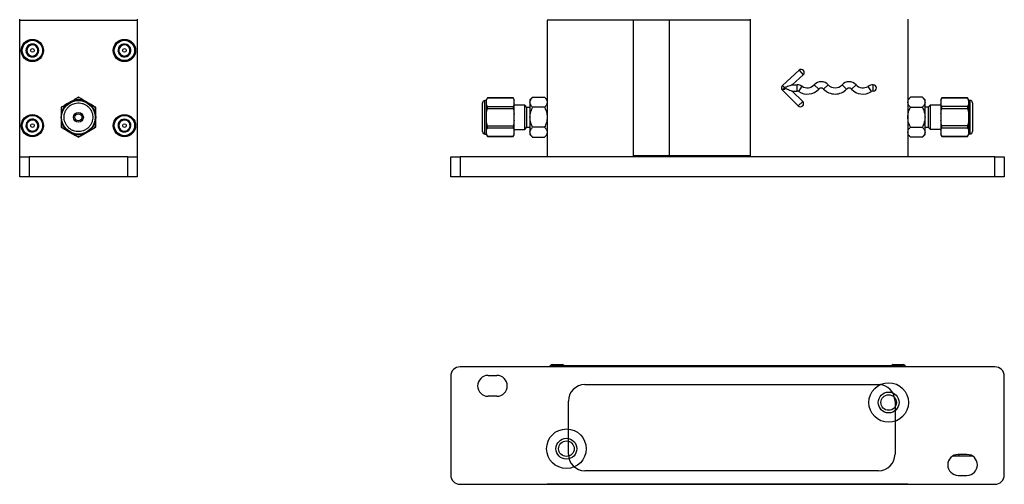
# Model space of a CAD drawing. Header units: inches. Extents: x 2.4 to 15.9, y 1.7 to 9.8.
# Tile 1 of 6: x 2.4 to 8.6, y 1.7 to 4.6. Entities that reach past the tile are written whole.
import ezdxf

# ---------------------------------------------------------------- set-up
doc = ezdxf.new("R2010")
doc.units = ezdxf.units.IN
doc.header["$MEASUREMENT"] = 0

msp = doc.modelspace()

# ---------------------------------------------------------------- linework, layer by layer
at = {"color": 7, "linetype": 'Continuous', "lineweight": 25}
for p, q in [((2.3754, 4.6353), (2.3754, 4.6408)), ((2.3754, 4.6352), (2.3754, 4.6353)), ((2.3754, 4.6353), (3.1179, 4.6353)), ((2.3754, 4.6347), (2.3754, 4.6352)), ((2.3754, 4.6352), (3.1179, 4.6352)), ((2.3754, 3.7707), (2.3754, 4.6347)), ((2.3754, 4.6347), (3.1179, 4.6347)), ((3.1179, 4.6408), (3.1179, 4.6353)), ((3.1179, 4.6353), (3.1179, 4.6352)), ((3.1179, 4.6352), (3.1179, 4.6347)), ((3.1179, 4.6347), (3.1179, 3.7707)), ((5.71, 4.6347), (5.71, 3.7707)), ((6.254, 4.6347), (5.71, 4.6347)), ((6.4815, 4.6352), (6.254, 4.6352)), ((6.254, 4.6352), (6.254, 3.7762)), ((6.254, 4.6347), (6.254, 3.7707)), ((6.9925, 4.6353), (6.4815, 4.6353)), ((6.4815, 4.6353), (6.4815, 3.7763)), ((6.4815, 4.6352), (6.4815, 3.7762)), ((6.9925, 4.6408), (6.9925, 3.7713)), ((6.9925, 4.6353), (6.9925, 3.7763)), ((7.99, 4.6408), (7.99, 3.7713)), ((7.1974, 4.2223), (7.3032, 4.3183)), ((7.3032, 4.3183), (7.3294, 4.2894)), ((7.3294, 4.2894), (7.2592, 4.2258)), ((7.1967, 4.1941), (7.2082, 4.2056)), ((7.2977, 4.0931), (7.1967, 4.1941)), ((7.1974, 4.2223), (7.2082, 4.2104)), ((7.2082, 4.2109), (7.2082, 4.2104)), ((7.2082, 4.2056), (7.2082, 4.2104)), ((7.2082, 4.2056), (7.2082, 4.1945)), ((7.2592, 4.2258), (7.2907, 4.2258)), ((7.2597, 4.1863), (7.3253, 4.1207)), ((7.2597, 4.1863), (7.2907, 4.1863)), ((7.2907, 4.1863), (7.2907, 4.2258)), ((7.3005, 4.1834), (7.3219, 4.2166)), ((7.4274, 4.1992), (7.3985, 4.2261)), ((7.4576, 4.1992), (7.4865, 4.2261)), ((7.6034, 4.1992), (7.5745, 4.2261)), ((7.6336, 4.1992), (7.6625, 4.2261)), ((7.7597, 4.1828), (7.7386, 4.2162)), ((7.7715, 4.1868), (7.7715, 4.2258)), ((7.7715, 4.1868), (7.7715, 4.1863)), ((2.7098, 4.1256), (2.6743, 4.1051)), ((2.6875, 4.1127), (2.692, 4.1155)), ((2.692, 4.1155), (2.6966, 4.118)), ((2.7467, 4.147), (2.7413, 4.1439)), ((2.7504, 4.1449), (2.7467, 4.147)), ((2.819, 4.1051), (2.7836, 4.1256)), ((2.8014, 4.1155), (2.7856, 4.1246)), ((2.7968, 4.118), (2.8014, 4.1155)), ((2.8014, 4.1155), (2.8058, 4.1127)), ((5.3262, 4.127), (5.3169, 4.127)), ((5.3169, 3.9145), (5.3169, 4.127)), ((5.3327, 4.1431), (5.3262, 4.1319)), ((5.3262, 4.1256), (5.3262, 4.1319)), ((5.3262, 4.1051), (5.3262, 4.1256)), ((5.4948, 4.1431), (5.3327, 4.1431)), ((5.3327, 4.1429), (5.3327, 4.1431)), ((5.3327, 4.1429), (5.4948, 4.1429)), ((5.5012, 4.1319), (5.4948, 4.1431)), ((5.4948, 4.1431), (5.4948, 4.1429)), ((5.5012, 4.1256), (5.5012, 4.1319)), ((5.5012, 4.1051), (5.5012, 4.1256)), ((5.6182, 4.147), (5.6012, 4.1301)), ((5.6012, 4.1301), (5.6012, 4.1155)), ((5.6012, 4.1155), (5.6012, 4.0207)), ((5.6182, 4.147), (5.6931, 4.147)), ((5.71, 4.1301), (5.6931, 4.147)), ((7.2977, 4.0931), (7.3253, 4.1207)), ((8.0069, 4.1475), (7.99, 4.1306)), ((8.0818, 4.1475), (8.0069, 4.1475)), ((8.0988, 4.1306), (8.0818, 4.1475)), ((8.0988, 4.116), (8.0988, 4.1306)), ((8.0988, 4.0213), (8.0988, 4.116)), ((8.2052, 4.1437), (8.1987, 4.1324)), ((8.1987, 4.1324), (8.1987, 4.1261)), ((8.1987, 4.1261), (8.1987, 4.1056)), ((8.3673, 4.1437), (8.2052, 4.1437)), ((8.2052, 4.1437), (8.2052, 4.1435)), ((8.2052, 4.1435), (8.3673, 4.1435)), ((8.3737, 4.1324), (8.3673, 4.1437)), ((8.3673, 4.1435), (8.3673, 4.1437)), ((8.3737, 4.1261), (8.3737, 4.1324)), ((8.3831, 4.1275), (8.3737, 4.1275)), ((8.3737, 4.1261), (8.3737, 4.1056)), ((8.3831, 4.1275), (8.3831, 3.915)), ((2.6411, 4.086), (2.6373, 4.0839)), ((2.8561, 4.0839), (2.8507, 4.087)), ((2.8561, 4.0796), (2.8561, 4.0839)), ((5.3262, 4.0412), (5.3262, 4.1051)), ((5.3327, 4.0759), (5.3327, 4.0877)), ((5.4948, 4.0877), (5.3327, 4.0877)), ((5.3327, 4.0759), (5.4948, 4.0759)), ((5.4948, 4.0877), (5.4948, 4.0759)), ((5.5012, 4.0412), (5.5012, 4.1051)), ((5.5678, 4.0971), (5.5012, 4.0971)), ((5.5812, 4.0836), (5.5678, 4.0971)), ((5.5678, 4.0589), (5.5678, 4.0971)), ((5.5678, 3.9444), (5.5678, 4.0589)), ((5.5812, 4.0521), (5.5812, 4.0836)), ((5.6012, 4.0832), (5.5812, 4.0832)), ((5.5812, 3.9579), (5.5812, 4.0521)), ((5.6931, 4.0839), (5.6182, 4.0839)), ((8.0069, 4.0844), (8.0818, 4.0844)), ((8.1188, 4.0838), (8.0988, 4.0838)), ((8.1323, 4.0976), (8.1188, 4.0841)), ((8.1188, 4.0841), (8.1188, 3.9898)), ((8.1987, 4.0976), (8.1323, 4.0976)), ((8.1323, 4.0976), (8.1323, 3.9831)), ((8.1987, 4.1056), (8.1987, 4.0417)), ((8.2052, 4.0764), (8.2052, 4.0883)), ((8.3673, 4.0883), (8.2052, 4.0883)), ((8.2052, 4.0764), (8.3673, 4.0764)), ((8.3673, 4.0883), (8.3673, 4.0764)), ((8.3737, 4.1056), (8.3737, 4.0417)), ((2.6373, 4.0207), (2.6374, 4.026)), ((2.6374, 4.0155), (2.6373, 4.0207)), ((2.6373, 4.0207), (2.6373, 4.0025)), ((2.6374, 4.0412), (2.6374, 4.0003)), ((2.8559, 4.0003), (2.8559, 4.0412)), ((2.8559, 4.026), (2.8561, 4.0207)), ((2.8561, 4.0207), (2.8559, 4.0155)), ((2.8561, 4.0207), (2.8561, 4.0389)), ((5.3262, 4.0003), (5.3262, 4.0412)), ((5.3262, 3.9364), (5.3262, 4.0003)), ((5.5012, 4.0003), (5.5012, 4.0412)), ((5.5012, 3.9364), (5.5012, 4.0003)), ((5.6012, 4.0207), (5.6012, 3.926)), ((8.0988, 3.9265), (8.0988, 4.0213)), ((8.1188, 3.9898), (8.1188, 3.9584)), ((8.1987, 4.0417), (8.1987, 4.0008)), ((8.1987, 4.0008), (8.1987, 3.9369)), ((8.3737, 4.0417), (8.3737, 4.0008)), ((8.3737, 4.0008), (8.3737, 3.9369)), ((2.6373, 3.9619), (2.6373, 3.9576)), ((2.6373, 3.9576), (2.6427, 3.9545)), ((2.6743, 3.9364), (2.7098, 3.9159)), ((2.692, 3.926), (2.6875, 3.9287)), ((2.6966, 3.9235), (2.692, 3.926)), ((2.7836, 3.9159), (2.819, 3.9364)), ((2.8014, 3.926), (2.7968, 3.9235)), ((2.8058, 3.9287), (2.8014, 3.926)), ((2.8523, 3.9554), (2.8561, 3.9576)), ((5.3262, 3.9159), (5.3262, 3.9364)), ((5.4948, 3.9655), (5.3327, 3.9655)), ((5.3327, 3.9537), (5.3327, 3.9655)), ((5.3327, 3.9537), (5.4948, 3.9537)), ((5.4948, 3.9655), (5.4948, 3.9537)), ((5.5012, 3.9444), (5.5678, 3.9444)), ((5.5012, 3.9159), (5.5012, 3.9364)), ((5.5678, 3.9444), (5.5812, 3.9579)), ((5.5812, 3.9582), (5.6012, 3.9582)), ((5.6012, 3.926), (5.6012, 3.9114)), ((5.6931, 3.9576), (5.6182, 3.9576)), ((8.0069, 3.9581), (8.0818, 3.9581)), ((8.0988, 3.9588), (8.1188, 3.9588)), ((8.0988, 3.9119), (8.0988, 3.9265)), ((8.1188, 3.9584), (8.1323, 3.9449)), ((8.1323, 3.9831), (8.1323, 3.9449)), ((8.1323, 3.9449), (8.1987, 3.9449)), ((8.1987, 3.9369), (8.1987, 3.9164)), ((8.3673, 3.9661), (8.2052, 3.9661)), ((8.2052, 3.9542), (8.2052, 3.9661)), ((8.2052, 3.9542), (8.3673, 3.9542)), ((8.3673, 3.9661), (8.3673, 3.9542)), ((8.3737, 3.9369), (8.3737, 3.9164)), ((2.743, 3.8966), (2.7467, 3.8944)), ((2.7467, 3.8944), (2.7521, 3.8975)), ((5.3169, 3.9145), (5.3262, 3.9145)), ((5.3262, 3.9159), (5.3262, 3.9096)), ((5.3262, 3.9096), (5.3327, 3.8983)), ((5.4948, 3.8985), (5.3327, 3.8985)), ((5.3327, 3.8985), (5.3327, 3.8983)), ((5.3327, 3.8983), (5.4948, 3.8983)), ((5.4948, 3.8983), (5.5012, 3.9096)), ((5.4948, 3.8983), (5.4948, 3.8985)), ((5.5012, 3.9096), (5.5012, 3.9159)), ((5.6012, 3.9114), (5.6182, 3.8944)), ((5.6182, 3.8944), (5.6931, 3.8944)), ((5.6931, 3.8944), (5.71, 3.9114)), ((7.99, 3.9119), (8.0069, 3.895)), ((8.0818, 3.895), (8.0069, 3.895)), ((8.0818, 3.895), (8.0988, 3.9119)), ((8.1987, 3.9164), (8.1987, 3.9101)), ((8.1987, 3.9101), (8.2052, 3.8989)), ((8.3673, 3.899), (8.2052, 3.899)), ((8.2052, 3.8989), (8.2052, 3.899)), ((8.2052, 3.8989), (8.3673, 3.8989)), ((8.3673, 3.8989), (8.3737, 3.9101)), ((8.3673, 3.899), (8.3673, 3.8989)), ((8.3737, 3.9164), (8.3737, 3.9101)), ((8.3737, 3.915), (8.3831, 3.915)), ((2.3757, 3.7707), (2.3754, 3.7707)), ((2.3757, 3.6447), (2.3757, 3.7707)), ((2.3757, 3.7707), (2.4348, 3.7707)), ((2.4348, 3.7707), (2.4348, 3.6447)), ((3.0591, 3.7707), (2.4348, 3.7707)), ((3.0591, 3.6447), (3.0591, 3.7707)), ((3.0591, 3.7707), (3.1182, 3.7707)), ((3.1182, 3.7707), (3.1182, 3.6447)), ((5.1, 3.6447), (5.1, 3.7707)), ((5.1, 3.7707), (5.1591, 3.7707)), ((5.1591, 3.7707), (5.1591, 3.6447)), ((8.5409, 3.7707), (5.1591, 3.7707)), ((6.4815, 3.7762), (6.254, 3.7762)), ((6.9925, 3.7763), (6.4815, 3.7763)), ((7.99, 3.7713), (6.9925, 3.7713)), ((8.5409, 3.6447), (8.5409, 3.7707)), ((8.5409, 3.7707), (8.6, 3.7707)), ((8.6, 3.7707), (8.6, 3.6447)), ((2.4348, 3.6447), (2.3757, 3.6447)), ((3.0591, 3.6447), (2.4348, 3.6447)), ((3.1182, 3.6447), (3.0591, 3.6447)), ((5.1591, 3.6447), (5.1, 3.6447)), ((8.5409, 3.6447), (5.1591, 3.6447)), ((8.6, 3.6447), (8.5409, 3.6447)), ((8.5409, 2.4419), (5.1591, 2.4419)), ((5.7411, 2.4562), (5.8049, 2.4562)), ((5.7605, 2.4517), (7.9405, 2.4517)), ((7.8961, 2.4562), (7.9599, 2.4562)), ((5.1, 2.3829), (5.1, 1.7585)), ((5.3364, 2.3879), (5.392, 2.3879)), ((8.6, 1.7585), (8.6, 2.3829)), ((5.392, 2.256), (5.3364, 2.256)), ((8.2761, 1.8795), (8.3126, 1.8795)), ((8.364, 1.8879), (8.3084, 1.8879)), ((8.3126, 1.8879), (8.3126, 1.8795)), ((8.3182, 1.8795), (8.3963, 1.8795)), ((8.3084, 1.7559), (8.364, 1.7559)), ((5.1591, 1.6994), (8.5409, 1.6994)), ((5.71, 1.6994), (5.71, 1.6992)), ((6.254, 1.6992), (5.71, 1.6992)), ((6.254, 1.6994), (6.254, 1.6992)), ((6.4815, 1.6992), (6.254, 1.6992)), ((6.4815, 1.6994), (6.4815, 1.6992)), ((6.9925, 1.6992), (6.4815, 1.6992)), ((6.9925, 1.6994), (6.9925, 1.6992)), ((7.99, 1.6992), (6.9925, 1.6992)), ((7.99, 1.6994), (7.99, 1.6992))]:
    msp.add_line(p, q, dxfattribs=at)
at = {"color": 7, "linetype": 'Continuous'}
for p, q in [((5.949, 2.3297), (7.804, 2.3297)), ((5.844, 1.8897), (5.844, 2.2247)), ((7.909, 2.2247), (7.909, 1.8897)), ((7.804, 1.7847), (5.949, 1.7847))]:
    msp.add_line(p, q, dxfattribs=at)
at = {"color": 7, "linetype": 'Continuous', "lineweight": 25}
for centre, radius in [((2.4557, 4.4432), 0.0703), ((2.4557, 4.4432), 0.0675), ((2.4557, 4.4432), 0.0642), ((3.0377, 4.4432), 0.0703), ((3.0377, 4.4432), 0.0675), ((3.0377, 4.4432), 0.0642), ((2.4557, 4.4432), 0.0115), ((3.0377, 4.4432), 0.0115), ((2.7467, 4.0207), 0.1063), ((2.7467, 4.0207), 0.0312), ((2.4557, 3.9682), 0.0703), ((2.4557, 3.9682), 0.0675), ((2.4557, 3.9682), 0.0642), ((2.7467, 4.0207), 0.0225), ((3.0377, 3.9682), 0.0703), ((3.0377, 3.9682), 0.0675), ((3.0377, 3.9682), 0.0642), ((2.4557, 3.9682), 0.0115), ((3.0377, 3.9682), 0.0115), ((7.869, 2.2169), 0.125), ((7.869, 2.2169), 0.0659), ((7.869, 2.2164), 0.0492), ((5.8315, 1.9244), 0.125), ((5.8315, 1.9244), 0.0659), ((5.8315, 1.9244), 0.0492)]:
    msp.add_circle(centre, radius, dxfattribs=at)
for centre, radius, start, end in [((2.4557, 4.4432), 0.0406, 75.12429, 135.12429), ((2.4557, 4.4432), 0.0406, 15.12429, 75.12429), ((3.0377, 4.4432), 0.0406, 67.80884, 127.80884), ((2.4557, 4.4432), 0.0406, 135.12429, 195.12429), ((2.4557, 4.4432), 0.0406, 195.12429, 255.12429), ((2.4557, 4.4432), 0.0352, 165.12429, 225.12429), ((2.4557, 4.4432), 0.0352, 105.12429, 165.12429), ((2.4557, 4.4432), 0.0352, 45.12429, 105.12429), ((2.4557, 4.4432), 0.0352, 285.12429, 345.12429), ((2.4557, 4.4432), 0.0352, 345.12429, 45.12429), ((2.4557, 4.4432), 0.0406, 315.12429, 15.12429), ((3.0377, 4.4432), 0.0406, 127.80884, 187.80884), ((3.0377, 4.4432), 0.0406, 187.80884, 247.80884), ((3.0377, 4.4432), 0.0352, 157.80884, 217.80884), ((3.0377, 4.4432), 0.0352, 97.80884, 157.80884), ((3.0377, 4.4432), 0.0352, 217.80884, 277.80884), ((3.0377, 4.4432), 0.0352, 37.80884, 97.80884), ((3.0377, 4.4432), 0.0352, 277.80884, 337.80884), ((3.0377, 4.4432), 0.0406, 7.80884, 67.80884), ((3.0377, 4.4432), 0.0406, 307.80884, 7.80884), ((3.0377, 4.4432), 0.0352, 337.80884, 37.80884), ((2.4557, 4.4432), 0.0352, 225.12429, 285.12429), ((2.4557, 4.4432), 0.0406, 255.12429, 315.12429), ((3.0377, 4.4432), 0.0406, 247.80884, 307.80884), ((7.3163, 4.3039), 0.0195, 312.2073, 132.2073), ((7.4425, 4.1851), 0.0601, 42.96536, 137.03464), ((7.6185, 4.1851), 0.0601, 42.96536, 137.03464), ((7.2105, 4.2079), 0.0195, 132.2073, 225), ((7.2907, 4.1682), 0.0575, 57.16499, 90), ((7.2907, 4.1682), 0.018, 57.16499, 90), ((7.3545, 4.2671), 0.0996, 237.16499, 317.03464), ((7.3545, 4.2671), 0.0601, 237.16499, 317.03464), ((7.4425, 4.1851), 0.0206, 42.96536, 137.03464), ((7.5305, 4.2671), 0.0996, 222.96536, 317.03464), ((7.5305, 4.2671), 0.0601, 222.96536, 317.03464), ((7.6185, 4.1851), 0.0206, 42.96536, 137.03464), ((7.7065, 4.2671), 0.0996, 222.96536, 302.25506), ((7.7065, 4.2671), 0.0601, 222.96536, 302.25506), ((7.7715, 4.1641), 0.0617, 90, 122.25506), ((7.7715, 4.1641), 0.0222, 90, 122.25506), ((7.7715, 4.2063), 0.0195, 270, 90), ((2.7467, 4.0207), 0.1112, 70.61199, 109.38801), ((2.7467, 4.0207), 0.1224, 86.80356, 93.19644), ((5.3169, 4.1114), 0.0156, 90, 180), ((7.3115, 4.1069), 0.0195, 225, 45), ((8.3831, 4.1119), 0.0156, 0, 90), ((2.7467, 4.0207), 0.1112, 130.61199, 169.38801), ((2.7467, 4.0207), 0.1224, 146.80356, 153.19644), ((2.7467, 4.0207), 0.1112, 10.61199, 49.38801), ((2.7467, 4.0207), 0.1224, 26.80356, 33.19644), ((2.4557, 3.9682), 0.0406, 140.47272, 200.47272), ((2.4557, 3.9682), 0.0352, 110.47272, 170.47272), ((2.4557, 3.9682), 0.0406, 80.47272, 140.47272), ((2.4557, 3.9682), 0.0352, 50.47272, 110.47272), ((2.4557, 3.9682), 0.0406, 20.47272, 80.47272), ((2.4557, 3.9682), 0.0352, 350.47272, 50.47272), ((2.7467, 4.0207), 0.1112, 190.61199, 229.38801), ((2.7467, 4.0207), 0.1112, 310.61199, 349.38801), ((3.0377, 3.9682), 0.0406, 118.68594, 178.68594), ((3.0377, 3.9682), 0.0352, 148.68594, 208.68594), ((3.0377, 3.9682), 0.0352, 88.68594, 148.68594), ((3.0377, 3.9682), 0.0406, 58.68594, 118.68594), ((3.0377, 3.9682), 0.0352, 28.68594, 88.68594), ((3.0377, 3.9682), 0.0406, 358.68594, 58.68594), ((3.0377, 3.9682), 0.0352, 328.68594, 28.68594), ((2.4557, 3.9682), 0.0406, 200.47272, 260.47272), ((2.4557, 3.9682), 0.0352, 170.47272, 230.47272), ((2.4557, 3.9682), 0.0352, 230.47272, 290.47272), ((2.4557, 3.9682), 0.0406, 260.47272, 320.47272), ((2.4557, 3.9682), 0.0352, 290.47272, 350.47272), ((2.4557, 3.9682), 0.0406, 320.47272, 20.47272), ((2.7467, 4.0207), 0.1224, 206.80356, 213.19644), ((2.7467, 4.0207), 0.1224, 326.80356, 333.19644), ((3.0377, 3.9682), 0.0406, 178.68594, 238.68594), ((3.0377, 3.9682), 0.0352, 208.68594, 268.68594), ((3.0377, 3.9682), 0.0406, 238.68594, 298.68594), ((3.0377, 3.9682), 0.0352, 268.68594, 328.68594), ((3.0377, 3.9682), 0.0406, 298.68594, 358.68594), ((5.3169, 3.9301), 0.0156, 180, 270), ((8.3831, 3.9306), 0.0156, 270, 0), ((2.7467, 4.0207), 0.1112, 250.61199, 289.38801), ((2.7467, 4.0207), 0.1224, 266.80356, 273.19644), ((5.1591, 2.3829), 0.0591, 90, 180), ((5.7478, 2.4287), 0.0283, 103.69267, 152.69995), ((5.7605, 2.4017), 0.05, 90, 126.8699), ((5.7982, 2.4287), 0.0283, 54.33055, 76.30733), ((7.9028, 2.4287), 0.0283, 103.69267, 125.66945), ((7.9405, 2.4017), 0.05, 53.1301, 90), ((7.9532, 2.4287), 0.0283, 27.30005, 76.30733), ((8.5409, 2.3829), 0.0591, 0, 90), ((5.3364, 2.3219), 0.0659, 90, 270), ((5.392, 2.3219), 0.0659, 270, 90), ((8.3084, 1.8219), 0.066, 90, 270), ((8.364, 1.8219), 0.066, 270, 90), ((5.1591, 1.7585), 0.0591, 180, 270), ((8.5409, 1.7585), 0.0591, 270, 0)]:
    msp.add_arc(centre, radius, start, end, dxfattribs=at)
at = {"color": 7, "linetype": 'Continuous'}
for centre, start, end in [((5.949, 2.2247), 90, 180), ((7.804, 2.2247), 0, 90), ((5.949, 1.8897), 180, 270), ((7.804, 1.8897), 270, 0)]:
    msp.add_arc(centre, 0.105, start, end, dxfattribs=at)
at = {"color": 7, "linetype": 'Continuous', "lineweight": 25}
for points, knots in [([(2.4661, 4.4825), (2.4631, 4.4816), (2.4599, 4.4808), (2.4551, 4.4795), (2.4534, 4.479), (2.45, 4.4781), (2.4483, 4.4777), (2.4432, 4.4763), (2.4398, 4.4754), (2.4332, 4.4736), (2.43, 4.4727), (2.4269, 4.4719)], [0, 0, 0, 0, 0.25, 0.25, 0.375, 0.375, 0.5, 0.5, 0.75, 0.75, 1, 1, 1, 1]), ([(2.4949, 4.4538), (2.4926, 4.4561), (2.4903, 4.4583), (2.4868, 4.4619), (2.4856, 4.4631), (2.4831, 4.4656), (2.4818, 4.4668), (2.478, 4.4706), (2.4756, 4.473), (2.4707, 4.4779), (2.4684, 4.4802), (2.4661, 4.4825)], [0, 0, 0, 0, 0.25, 0.25, 0.375, 0.375, 0.5, 0.5, 0.75, 0.75, 1, 1, 1, 1]), ([(2.4165, 4.4326), (2.4173, 4.4357), (2.4182, 4.4389), (2.4199, 4.4454), (2.4208, 4.4488), (2.4226, 4.4557), (2.4235, 4.4591), (2.4253, 4.4656), (2.4261, 4.4688), (2.4269, 4.4719)], [0, 0, 0, 0, 0.25, 0.25, 0.5, 0.5, 0.75, 0.75, 1, 1, 1, 1]), ([(2.4165, 4.4326), (2.4188, 4.4304), (2.4211, 4.4281), (2.4246, 4.4246), (2.4258, 4.4234), (2.4283, 4.4209), (2.4296, 4.4196), (2.4333, 4.4159), (2.4358, 4.4134), (2.4407, 4.4086), (2.443, 4.4062), (2.4453, 4.404)], [0, 0, 0, 0, 0.25, 0.25, 0.375, 0.375, 0.5, 0.5, 0.75, 0.75, 1, 1, 1, 1]), ([(2.4845, 4.4146), (2.4853, 4.4176), (2.4861, 4.4208), (2.4879, 4.4274), (2.4888, 4.4308), (2.4906, 4.4377), (2.4915, 4.441), (2.4932, 4.4476), (2.4941, 4.4508), (2.4949, 4.4538)], [0, 0, 0, 0, 0.25, 0.25, 0.5, 0.5, 0.75, 0.75, 1, 1, 1, 1]), ([(2.9975, 4.4377), (2.9987, 4.4406), (2.9999, 4.4437), (3.0025, 4.45), (3.0038, 4.4532), (3.0065, 4.4598), (3.0078, 4.463), (3.0104, 4.4693), (3.0116, 4.4724), (3.0128, 4.4753)], [0, 0, 0, 0, 0.25, 0.25, 0.5, 0.5, 0.75, 0.75, 1, 1, 1, 1]), ([(2.9975, 4.4377), (2.9994, 4.4352), (3.0014, 4.4326), (3.0045, 4.4287), (3.0055, 4.4273), (3.0077, 4.4246), (3.0088, 4.4231), (3.012, 4.4189), (3.0142, 4.4162), (3.0184, 4.4108), (3.0204, 4.4082), (3.0224, 4.4056)], [0, 0, 0, 0, 0.25, 0.25, 0.375, 0.375, 0.5, 0.5, 0.75, 0.75, 1, 1, 1, 1]), ([(3.053, 4.4808), (3.0499, 4.4804), (3.0467, 4.4799), (3.0417, 4.4793), (3.04, 4.479), (3.0365, 4.4786), (3.0347, 4.4783), (3.0295, 4.4776), (3.026, 4.4771), (3.0192, 4.4762), (3.016, 4.4757), (3.0128, 4.4753)], [0, 0, 0, 0, 0.25, 0.25, 0.375, 0.375, 0.5, 0.5, 0.75, 0.75, 1, 1, 1, 1]), ([(3.0779, 4.4487), (3.076, 4.4513), (3.074, 4.4538), (3.0709, 4.4578), (3.0698, 4.4591), (3.0677, 4.4619), (3.0666, 4.4633), (3.0633, 4.4675), (3.0612, 4.4703), (3.057, 4.4757), (3.055, 4.4783), (3.053, 4.4808)], [0, 0, 0, 0, 0.25, 0.25, 0.375, 0.375, 0.5, 0.5, 0.75, 0.75, 1, 1, 1, 1]), ([(3.0626, 4.4112), (3.0638, 4.4141), (3.065, 4.4171), (3.0676, 4.4234), (3.0689, 4.4266), (3.0716, 4.4333), (3.0729, 4.4365), (3.0755, 4.4428), (3.0767, 4.4458), (3.0779, 4.4487)], [0, 0, 0, 0, 0.25, 0.25, 0.5, 0.5, 0.75, 0.75, 1, 1, 1, 1]), ([(2.4453, 4.404), (2.4483, 4.4048), (2.4515, 4.4057), (2.4563, 4.407), (2.458, 4.4074), (2.4613, 4.4083), (2.4631, 4.4088), (2.4682, 4.4102), (2.4716, 4.4111), (2.4782, 4.4129), (2.4814, 4.4138), (2.4845, 4.4146)], [0, 0, 0, 0, 0.25, 0.25, 0.375, 0.375, 0.5, 0.5, 0.75, 0.75, 1, 1, 1, 1]), ([(3.0224, 4.4056), (3.0255, 4.4061), (3.0287, 4.4065), (3.0337, 4.4072), (3.0354, 4.4074), (3.0389, 4.4079), (3.0406, 4.4081), (3.0459, 4.4089), (3.0494, 4.4093), (3.0562, 4.4103), (3.0594, 4.4107), (3.0626, 4.4112)], [0, 0, 0, 0, 0.25, 0.25, 0.375, 0.375, 0.5, 0.5, 0.75, 0.75, 1, 1, 1, 1]), ([(7.2592, 4.2258), (7.2592, 4.2258), (7.2589, 4.2256), (7.2577, 4.2252), (7.257, 4.2249), (7.2544, 4.2239), (7.2523, 4.2231), (7.246, 4.2207), (7.2414, 4.219), (7.2321, 4.2155), (7.2274, 4.2137), (7.2202, 4.2111), (7.2177, 4.2103), (7.214, 4.2094), (7.2128, 4.2091), (7.2108, 4.2092), (7.2102, 4.2093), (7.2091, 4.21), (7.2086, 4.2104), (7.2082, 4.2109)], [0, 0, 0, 0, 0.0625, 0.0625, 0.125, 0.125, 0.25, 0.25, 0.5, 0.5, 0.75, 0.75, 0.875, 0.875, 0.9375, 0.9375, 0.96875, 0.96875, 1, 1, 1, 1]), ([(7.2082, 4.1945), (7.2087, 4.1955), (7.2092, 4.1966), (7.2105, 4.1989), (7.2111, 4.2001), (7.2124, 4.2016), (7.2129, 4.2021), (7.2142, 4.2028), (7.2149, 4.2029), (7.217, 4.2029), (7.2184, 4.2025), (7.2224, 4.2013), (7.225, 4.2003), (7.2301, 4.1983), (7.2327, 4.1973), (7.2403, 4.1942), (7.2452, 4.1922), (7.2522, 4.1893), (7.2544, 4.1884), (7.2572, 4.1873), (7.2581, 4.1869), (7.2593, 4.1864), (7.2597, 4.1863), (7.2597, 4.1863)], [0, 0, 0, 0, 0.0625, 0.0625, 0.125, 0.125, 0.15625, 0.15625, 0.1875, 0.1875, 0.25, 0.25, 0.375, 0.375, 0.5, 0.5, 0.75, 0.75, 0.875, 0.875, 0.9375, 0.9375, 1, 1, 1, 1]), ([(2.6682, 3.9754), (2.6711, 3.9705), (2.6777, 3.9611), (2.6904, 3.949), (2.7056, 3.9392), (2.7231, 3.9326), (2.7415, 3.9296), (2.7596, 3.9305), (2.7767, 3.9346), (2.7923, 3.9418), (2.8063, 3.9517), (2.8184, 3.9644), (2.8282, 3.9797), (2.8349, 3.9971), (2.8378, 4.0155), (2.837, 4.0336), (2.8328, 4.0507), (2.8256, 4.0663), (2.8157, 4.0803), (2.803, 4.0925), (2.7878, 4.1022), (2.7703, 4.1089), (2.7519, 4.1118), (2.7338, 4.111), (2.7167, 4.1068), (2.7011, 4.0997), (2.6871, 4.0898), (2.675, 4.0771), (2.6652, 4.0618), (2.6585, 4.0444), (2.6556, 4.0259), (2.6564, 4.0078), (2.6606, 3.9907), (2.6654, 3.9804), (2.6682, 3.9754)], [0, 0, 0, 0, 0.029998, 0.060005, 0.092161, 0.125, 0.157838, 0.189994, 0.219988, 0.25, 0.279993, 0.310005, 0.342161, 0.375, 0.407838, 0.439994, 0.469988, 0.5, 0.529993, 0.560005, 0.592161, 0.625, 0.657838, 0.689994, 0.719988, 0.75, 0.779993, 0.810005, 0.842161, 0.875, 0.907838, 0.939994, 0.969993, 1, 1, 1, 1]), ([(5.3012, 3.9305), (5.3012, 3.9305), (5.3012, 3.9307), (5.3012, 3.9405), (5.3012, 3.9596), (5.3012, 3.9797), (5.3012, 3.9971), (5.3012, 4.0155), (5.3012, 4.0393), (5.3012, 4.0671), (5.3012, 4.0894), (5.3012, 4.1023), (5.3012, 4.1087), (5.3012, 4.1116), (5.3012, 4.1111), (5.3012, 4.111)], [0, 0, 0, 0, 0.046792, 0.166521, 0.286249, 0.350701, 0.416521, 0.48234, 0.546792, 0.666521, 0.786249, 0.850701, 0.916521, 0.98234, 1, 1, 1, 1]), ([(5.6012, 4.1155), (5.6012, 4.121), (5.603, 4.1264), (5.6075, 4.1343), (5.6093, 4.1369), (5.6134, 4.142), (5.6157, 4.1446), (5.6182, 4.147)], [0, 0, 0, 0, 0.5, 0.5, 0.75, 0.75, 1, 1, 1, 1]), ([(5.6182, 4.0839), (5.6132, 4.0888), (5.609, 4.0939), (5.6045, 4.1017), (5.6033, 4.1044), (5.6017, 4.1099), (5.6012, 4.1127), (5.6012, 4.1155)], [0, 0, 0, 0, 0.5, 0.5, 0.75, 0.75, 1, 1, 1, 1]), ([(5.6931, 4.147), (5.698, 4.1421), (5.7022, 4.137), (5.7067, 4.1292), (5.7079, 4.1265), (5.7096, 4.121), (5.71, 4.1182), (5.71, 4.1155)], [0, 0, 0, 0, 0.5, 0.5, 0.75, 0.75, 1, 1, 1, 1]), ([(5.71, 4.1155), (5.71, 4.1099), (5.7083, 4.1045), (5.7038, 4.0966), (5.702, 4.094), (5.6978, 4.0889), (5.6955, 4.0863), (5.6931, 4.0839)], [0, 0, 0, 0, 0.5, 0.5, 0.75, 0.75, 1, 1, 1, 1]), ([(7.99, 4.116), (7.99, 4.1215), (7.9917, 4.1269), (7.9962, 4.1348), (7.998, 4.1375), (8.0022, 4.1426), (8.0045, 4.1451), (8.0069, 4.1475)], [0, 0, 0, 0, 0.5, 0.5, 0.75, 0.75, 1, 1, 1, 1]), ([(8.0069, 4.0844), (8.002, 4.0893), (7.9978, 4.0944), (7.9933, 4.1023), (7.9921, 4.1049), (7.9904, 4.1104), (7.99, 4.1132), (7.99, 4.116)], [0, 0, 0, 0, 0.5, 0.5, 0.75, 0.75, 1, 1, 1, 1]), ([(8.0818, 4.1475), (8.0868, 4.1426), (8.091, 4.1375), (8.0955, 4.1297), (8.0967, 4.127), (8.0983, 4.1216), (8.0988, 4.1188), (8.0988, 4.116)], [0, 0, 0, 0, 0.5, 0.5, 0.75, 0.75, 1, 1, 1, 1]), ([(8.0988, 4.116), (8.0988, 4.1104), (8.097, 4.105), (8.0925, 4.0971), (8.0907, 4.0945), (8.0866, 4.0894), (8.0843, 4.0869), (8.0818, 4.0844)], [0, 0, 0, 0, 0.5, 0.5, 0.75, 0.75, 1, 1, 1, 1]), ([(8.3987, 4.1115), (8.3987, 4.1115), (8.3987, 4.1113), (8.3987, 4.1014), (8.3987, 4.0824), (8.3987, 4.0623), (8.3987, 4.0449), (8.3987, 4.0264), (8.3987, 4.0027), (8.3987, 3.9748), (8.3987, 3.9526), (8.3987, 3.9397), (8.3987, 3.9333), (8.3987, 3.9304), (8.3987, 3.9309), (8.3987, 3.931)], [0, 0, 0, 0, 0.046792, 0.166521, 0.286249, 0.350701, 0.416521, 0.48234, 0.546792, 0.666521, 0.786249, 0.850701, 0.916521, 0.98234, 1, 1, 1, 1]), ([(5.6012, 4.0207), (5.6012, 4.0318), (5.603, 4.0426), (5.6075, 4.0585), (5.6093, 4.0637), (5.6134, 4.0739), (5.6157, 4.0789), (5.6182, 4.0839)], [0, 0, 0, 0, 0.5, 0.5, 0.75, 0.75, 1, 1, 1, 1]), ([(5.6931, 4.0839), (5.698, 4.074), (5.7022, 4.0639), (5.7067, 4.0481), (5.7079, 4.0428), (5.7096, 4.0319), (5.71, 4.0263), (5.71, 4.0207)], [0, 0, 0, 0, 0.5, 0.5, 0.75, 0.75, 1, 1, 1, 1]), ([(7.99, 4.0213), (7.99, 4.0323), (7.9917, 4.0431), (7.9962, 4.059), (7.998, 4.0642), (8.0022, 4.0744), (8.0045, 4.0795), (8.0069, 4.0844)], [0, 0, 0, 0, 0.5, 0.5, 0.75, 0.75, 1, 1, 1, 1]), ([(8.0818, 4.0844), (8.0868, 4.0745), (8.091, 4.0644), (8.0955, 4.0487), (8.0967, 4.0433), (8.0983, 4.0324), (8.0988, 4.0268), (8.0988, 4.0213)], [0, 0, 0, 0, 0.5, 0.5, 0.75, 0.75, 1, 1, 1, 1]), ([(2.4177, 3.954), (2.4182, 3.9571), (2.4187, 3.9604), (2.4199, 3.9671), (2.4204, 3.9705), (2.4216, 3.9776), (2.4222, 3.981), (2.4233, 3.9877), (2.4239, 3.991), (2.4244, 3.9941)], [0, 0, 0, 0, 0.25, 0.25, 0.5, 0.5, 0.75, 0.75, 1, 1, 1, 1]), ([(2.4624, 4.0083), (2.4594, 4.0072), (2.4564, 4.006), (2.4517, 4.0043), (2.4501, 4.0037), (2.4468, 4.0024), (2.4451, 4.0018), (2.4401, 4), (2.4369, 3.9987), (2.4304, 3.9963), (2.4274, 3.9952), (2.4244, 3.9941)], [0, 0, 0, 0, 0.25, 0.25, 0.375, 0.375, 0.5, 0.5, 0.75, 0.75, 1, 1, 1, 1]), ([(2.4937, 3.9824), (2.4913, 3.9844), (2.4888, 3.9865), (2.4849, 3.9897), (2.4836, 3.9908), (2.4809, 3.993), (2.4795, 3.9942), (2.4754, 3.9976), (2.4727, 3.9998), (2.4674, 4.0041), (2.4649, 4.0062), (2.4624, 4.0083)], [0, 0, 0, 0, 0.25, 0.25, 0.375, 0.375, 0.5, 0.5, 0.75, 0.75, 1, 1, 1, 1]), ([(2.6373, 4.0376), (2.6373, 4.0346), (2.6373, 4.0291), (2.6373, 4.0234), (2.6373, 4.0207)], [0, 0, 0, 0, 0.53346, 1, 1, 1, 1]), ([(2.8561, 4.0039), (2.8561, 4.0069), (2.8561, 4.0124), (2.8561, 4.0181), (2.8561, 4.0207)], [0, 0, 0, 0, 0.53346, 1, 1, 1, 1]), ([(2.9971, 3.9692), (2.9987, 3.9718), (3.0005, 3.9747), (3.004, 3.9805), (3.0058, 3.9835), (3.0095, 3.9896), (3.0113, 3.9925), (3.0149, 3.9983), (3.0166, 4.0012), (3.0182, 4.0038)], [0, 0, 0, 0, 0.25, 0.25, 0.5, 0.5, 0.75, 0.75, 1, 1, 1, 1]), ([(3.0588, 4.0029), (3.0556, 4.003), (3.0524, 4.0031), (3.0473, 4.0032), (3.0456, 4.0032), (3.0421, 4.0033), (3.0403, 4.0033), (3.035, 4.0035), (3.0316, 4.0035), (3.0247, 4.0037), (3.0214, 4.0038), (3.0182, 4.0038)], [0, 0, 0, 0, 0.25, 0.25, 0.375, 0.375, 0.5, 0.5, 0.75, 0.75, 1, 1, 1, 1]), ([(3.0783, 3.9673), (3.0768, 3.9701), (3.0752, 3.9729), (3.0728, 3.9773), (3.072, 3.9788), (3.0703, 3.9819), (3.0694, 3.9835), (3.0669, 3.9881), (3.0652, 3.9912), (3.0619, 3.9972), (3.0603, 4.0001), (3.0588, 4.0029)], [0, 0, 0, 0, 0.25, 0.25, 0.375, 0.375, 0.5, 0.5, 0.75, 0.75, 1, 1, 1, 1]), ([(5.6182, 3.9576), (5.6132, 3.9675), (5.609, 3.9776), (5.6045, 3.9933), (5.6033, 3.9987), (5.6017, 4.0096), (5.6012, 4.0151), (5.6012, 4.0207)], [0, 0, 0, 0, 0.5, 0.5, 0.75, 0.75, 1, 1, 1, 1]), ([(5.71, 4.0207), (5.71, 4.0096), (5.7083, 3.9989), (5.7038, 3.983), (5.702, 3.9778), (5.6978, 3.9675), (5.6955, 3.9625), (5.6931, 3.9576)], [0, 0, 0, 0, 0.5, 0.5, 0.75, 0.75, 1, 1, 1, 1]), ([(8.0069, 3.9581), (8.002, 3.968), (7.9978, 3.9781), (7.9933, 3.9938), (7.9921, 3.9992), (7.9904, 4.0101), (7.99, 4.0157), (7.99, 4.0213)], [0, 0, 0, 0, 0.5, 0.5, 0.75, 0.75, 1, 1, 1, 1]), ([(8.0988, 4.0213), (8.0988, 4.0102), (8.097, 3.9994), (8.0925, 3.9835), (8.0907, 3.9783), (8.0866, 3.9681), (8.0843, 3.963), (8.0818, 3.9581)], [0, 0, 0, 0, 0.5, 0.5, 0.75, 0.75, 1, 1, 1, 1]), ([(2.4177, 3.954), (2.4201, 3.952), (2.4226, 3.9499), (2.4265, 3.9467), (2.4278, 3.9457), (2.4305, 3.9434), (2.4319, 3.9423), (2.436, 3.9389), (2.4387, 3.9367), (2.444, 3.9323), (2.4465, 3.9302), (2.449, 3.9282)], [0, 0, 0, 0, 0.25, 0.25, 0.375, 0.375, 0.5, 0.5, 0.75, 0.75, 1, 1, 1, 1]), ([(2.449, 3.9282), (2.4519, 3.9293), (2.455, 3.9304), (2.4597, 3.9322), (2.4613, 3.9328), (2.4646, 3.934), (2.4663, 3.9346), (2.4712, 3.9365), (2.4745, 3.9377), (2.4809, 3.9401), (2.484, 3.9413), (2.487, 3.9424)], [0, 0, 0, 0, 0.25, 0.25, 0.375, 0.375, 0.5, 0.5, 0.75, 0.75, 1, 1, 1, 1]), ([(2.487, 3.9424), (2.4875, 3.9455), (2.4881, 3.9488), (2.4892, 3.9555), (2.4898, 3.9589), (2.491, 3.9659), (2.4915, 3.9694), (2.4927, 3.9761), (2.4932, 3.9793), (2.4937, 3.9824)], [0, 0, 0, 0, 0.25, 0.25, 0.5, 0.5, 0.75, 0.75, 1, 1, 1, 1]), ([(2.9971, 3.9692), (2.9986, 3.9664), (3.0002, 3.9635), (3.0026, 3.9591), (3.0034, 3.9576), (3.0051, 3.9546), (3.006, 3.953), (3.0085, 3.9483), (3.0102, 3.9453), (3.0135, 3.9392), (3.0151, 3.9363), (3.0166, 3.9335)], [0, 0, 0, 0, 0.25, 0.25, 0.375, 0.375, 0.5, 0.5, 0.75, 0.75, 1, 1, 1, 1]), ([(3.0166, 3.9335), (3.0198, 3.9335), (3.023, 3.9334), (3.028, 3.9333), (3.0298, 3.9332), (3.0332, 3.9332), (3.035, 3.9331), (3.0404, 3.933), (3.0438, 3.9329), (3.0507, 3.9328), (3.054, 3.9327), (3.0572, 3.9326)], [0, 0, 0, 0, 0.25, 0.25, 0.375, 0.375, 0.5, 0.5, 0.75, 0.75, 1, 1, 1, 1]), ([(3.0572, 3.9326), (3.0588, 3.9353), (3.0605, 3.9381), (3.0641, 3.9439), (3.0659, 3.9469), (3.0696, 3.953), (3.0714, 3.956), (3.0749, 3.9618), (3.0766, 3.9646), (3.0783, 3.9673)], [0, 0, 0, 0, 0.25, 0.25, 0.5, 0.5, 0.75, 0.75, 1, 1, 1, 1]), ([(5.6012, 3.926), (5.6012, 3.9316), (5.603, 3.9369), (5.6075, 3.9449), (5.6093, 3.9475), (5.6134, 3.9526), (5.6157, 3.9551), (5.6182, 3.9576)], [0, 0, 0, 0, 0.5, 0.5, 0.75, 0.75, 1, 1, 1, 1]), ([(5.6182, 3.8944), (5.6132, 3.8994), (5.609, 3.9044), (5.6045, 3.9123), (5.6033, 3.915), (5.6017, 3.9204), (5.6012, 3.9232), (5.6012, 3.926)], [0, 0, 0, 0, 0.5, 0.5, 0.75, 0.75, 1, 1, 1, 1]), ([(5.6931, 3.9576), (5.698, 3.9526), (5.7022, 3.9476), (5.7067, 3.9397), (5.7079, 3.937), (5.7096, 3.9316), (5.71, 3.9288), (5.71, 3.926)], [0, 0, 0, 0, 0.5, 0.5, 0.75, 0.75, 1, 1, 1, 1]), ([(5.71, 3.926), (5.71, 3.9205), (5.7083, 3.9151), (5.7038, 3.9071), (5.702, 3.9045), (5.6978, 3.8994), (5.6955, 3.8969), (5.6931, 3.8944)], [0, 0, 0, 0, 0.5, 0.5, 0.75, 0.75, 1, 1, 1, 1]), ([(7.99, 3.9265), (7.99, 3.9321), (7.9917, 3.9375), (7.9962, 3.9454), (7.998, 3.948), (8.0022, 3.9531), (8.0045, 3.9556), (8.0069, 3.9581)], [0, 0, 0, 0, 0.5, 0.5, 0.75, 0.75, 1, 1, 1, 1]), ([(8.0069, 3.895), (8.002, 3.8999), (7.9978, 3.905), (7.9933, 3.9128), (7.9921, 3.9155), (7.9904, 3.9209), (7.99, 3.9237), (7.99, 3.9265)], [0, 0, 0, 0, 0.5, 0.5, 0.75, 0.75, 1, 1, 1, 1]), ([(8.0818, 3.9581), (8.0868, 3.9532), (8.091, 3.9481), (8.0955, 3.9402), (8.0967, 3.9376), (8.0983, 3.9321), (8.0988, 3.9293), (8.0988, 3.9265)], [0, 0, 0, 0, 0.5, 0.5, 0.75, 0.75, 1, 1, 1, 1]), ([(8.0988, 3.9265), (8.0988, 3.921), (8.097, 3.9156), (8.0925, 3.9077), (8.0907, 3.9051), (8.0866, 3.8999), (8.0843, 3.8974), (8.0818, 3.895)], [0, 0, 0, 0, 0.5, 0.5, 0.75, 0.75, 1, 1, 1, 1])]:
    msp.add_open_spline(points, degree=3, knots=knots, dxfattribs=at)
for points in [[(2.692, 4.1155), (2.6863, 4.1121), (2.6806, 4.1089), (2.675, 4.1057)], [(2.6989, 4.1194), (2.6966, 4.1181), (2.6943, 4.1168), (2.692, 4.1155)], [(2.7399, 4.1429), (2.73, 4.1372), (2.72, 4.1315), (2.7098, 4.1256)], [(2.7836, 4.1256), (2.7734, 4.1315), (2.7634, 4.1372), (2.7535, 4.1429)], [(2.8082, 4.1115), (2.806, 4.1128), (2.8037, 4.1141), (2.8014, 4.1155)], [(5.3262, 4.1256), (5.3275, 4.1315), (5.3298, 4.1372), (5.3327, 4.1429)], [(5.4948, 4.1429), (5.4977, 4.1372), (5.5, 4.1315), (5.5012, 4.1256)], [(8.1987, 4.1261), (8.2, 4.132), (8.2023, 4.1378), (8.2052, 4.1435)], [(8.3673, 4.1435), (8.3702, 4.1378), (8.3725, 4.132), (8.3737, 4.1261)], [(2.6373, 4.0839), (2.6373, 4.0753), (2.6373, 4.0666), (2.6373, 4.0576)], [(2.6374, 4.0759), (2.6374, 4.0645), (2.6374, 4.0529), (2.6374, 4.0412)], [(2.6743, 4.1051), (2.6642, 4.0992), (2.6542, 4.0935), (2.6443, 4.0877)], [(2.8491, 4.0877), (2.8392, 4.0935), (2.8292, 4.0992), (2.819, 4.1051)], [(2.8559, 4.0412), (2.8559, 4.0529), (2.8559, 4.0645), (2.8559, 4.0759)], [(5.3327, 4.0877), (5.3298, 4.0935), (5.3275, 4.0992), (5.3262, 4.1051)], [(5.3262, 4.0412), (5.3275, 4.0529), (5.3298, 4.0645), (5.3327, 4.0759)], [(5.5012, 4.1051), (5.5, 4.0992), (5.4977, 4.0935), (5.4948, 4.0877)], [(5.4948, 4.0759), (5.4977, 4.0645), (5.5, 4.0529), (5.5012, 4.0412)], [(8.2052, 4.0883), (8.2023, 4.094), (8.2, 4.0998), (8.1987, 4.1056)], [(8.1987, 4.0417), (8.2, 4.0535), (8.2023, 4.065), (8.2052, 4.0764)], [(8.3737, 4.1056), (8.3725, 4.0998), (8.3702, 4.094), (8.3673, 4.0883)], [(8.3673, 4.0764), (8.3702, 4.065), (8.3725, 4.0535), (8.3737, 4.0417)], [(2.6374, 4.0003), (2.6374, 3.9885), (2.6374, 3.977), (2.6374, 3.9655)], [(2.8559, 3.9655), (2.8559, 3.977), (2.8559, 3.9885), (2.8559, 4.0003)], [(2.8561, 3.9576), (2.8561, 3.9662), (2.8561, 3.9749), (2.8561, 3.9839)], [(5.3327, 3.9655), (5.3298, 3.977), (5.3275, 3.9885), (5.3262, 4.0003)], [(5.5012, 4.0003), (5.5, 3.9885), (5.4977, 3.977), (5.4948, 3.9655)], [(8.2052, 3.9661), (8.2023, 3.9775), (8.2, 3.989), (8.1987, 4.0008)], [(8.3737, 4.0008), (8.3725, 3.989), (8.3702, 3.9775), (8.3673, 3.9661)], [(2.6443, 3.9537), (2.6542, 3.948), (2.6642, 3.9422), (2.6743, 3.9364)], [(2.6851, 3.93), (2.6874, 3.9287), (2.6897, 3.9273), (2.692, 3.926)], [(2.692, 3.926), (2.6978, 3.9227), (2.7034, 3.9194), (2.709, 3.9162)], [(2.7945, 3.922), (2.7968, 3.9234), (2.7991, 3.9247), (2.8014, 3.926)], [(2.8014, 3.926), (2.8071, 3.9293), (2.8128, 3.9326), (2.8184, 3.9358)], [(2.819, 3.9364), (2.8292, 3.9422), (2.8392, 3.948), (2.8491, 3.9537)], [(5.3262, 3.9364), (5.3275, 3.9422), (5.3298, 3.948), (5.3327, 3.9537)], [(5.4948, 3.9537), (5.4977, 3.948), (5.5, 3.9422), (5.5012, 3.9364)], [(8.1987, 3.9369), (8.2, 3.9427), (8.2023, 3.9485), (8.2052, 3.9542)], [(8.3673, 3.9542), (8.3702, 3.9485), (8.3725, 3.9427), (8.3737, 3.9369)], [(2.7098, 3.9159), (2.72, 3.91), (2.73, 3.9042), (2.7399, 3.8985)], [(2.7535, 3.8985), (2.7634, 3.9042), (2.7734, 3.91), (2.7836, 3.9159)], [(5.3327, 3.8985), (5.3298, 3.9042), (5.3275, 3.91), (5.3262, 3.9159)], [(5.5012, 3.9159), (5.5, 3.91), (5.4977, 3.9042), (5.4948, 3.8985)], [(8.2052, 3.899), (8.2023, 3.9048), (8.2, 3.9105), (8.1987, 3.9164)], [(8.3737, 3.9164), (8.3725, 3.9105), (8.3702, 3.9048), (8.3673, 3.899)], [(8.3126, 1.8795), (8.3162, 1.8795), (8.3182, 1.8795), (8.3182, 1.8795)]]:
    msp.add_open_spline(points, degree=3, dxfattribs=at)

doc.saveas('drawing.dxf')
